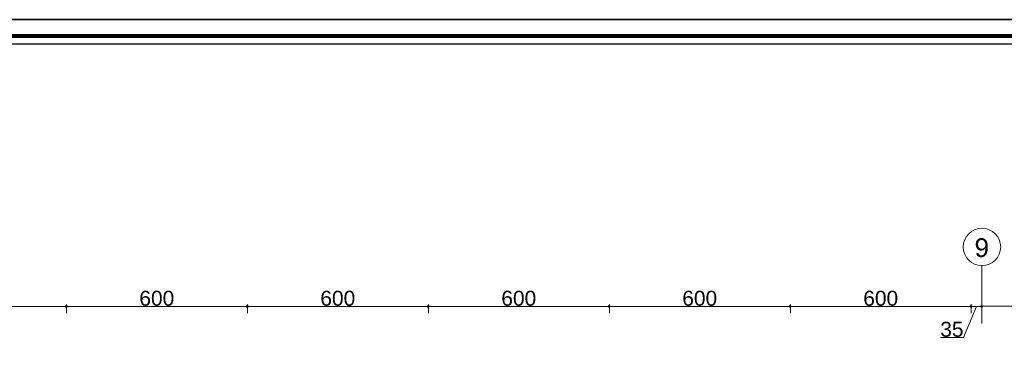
# Model space of a CAD drawing. Header units: metres. Extents: x 5.7 to 89.8, y 4 to 63.5.
# Tile 18 of 25: x 24.6 to 57.2, y 52.4 to 63.5. Entities that reach past the tile are written whole.
import ezdxf

# ---------------------------------------------------------------- set-up
doc = ezdxf.new("R2010")
doc.units = ezdxf.units.M
doc.header["$MEASUREMENT"] = 0
for name, color, linetype in [('PDF3_ax', 7, 'Continuous'), ('PDF3_dim', 7, 'Continuous'), ('PDF3_KADR', 7, 'Continuous'), ('PDF3_Text', 7, 'Continuous'), ('PDF3_W', 7, 'Continuous')]:
    doc.layers.add(name, color=color, linetype=linetype)
doc.styles.add('PDF Arial', font='arial.ttf')

msp = doc.modelspace()

# ---------------------------------------------------------------- linework, layer by layer
at = {"layer": 'PDF3_ax', "lineweight": 9}
msp.add_lwpolyline([(56.471, 55.299), (56.471, 53.383)], dxfattribs=at)
msp.add_circle((56.476, 55.93), 0.621, dxfattribs=at)
at = {"layer": 'PDF3_dim', "lineweight": 20}
for points in [[(26.017, 53.951), (20.219, 53.951)], [(32.017, 53.951), (26.219, 53.951)], [(38.018, 53.951), (32.22, 53.951)], [(44.018, 53.951), (38.22, 53.951)], [(50.018, 53.951), (44.22, 53.951)], [(56.018, 53.951), (50.22, 53.951)], [(56.298, 53.951), (55.864, 52.92), (55.103, 52.92)], [(56.115, 53.729), (56.115, 54.018), (56.115, 54.028)], [(56.365, 53.951), (56.221, 53.951)], [(56.471, 53.633), (56.471, 54.018)], [(56.471, 53.883), (56.471, 53.893)], [(60.372, 53.96), (56.567, 53.96)]]:
    msp.add_lwpolyline(points, dxfattribs=at)
for points in [[(26.123, 54.018), (26.123, 53.729)], [(32.123, 54.018), (32.123, 53.729)], [(38.124, 54.018), (38.124, 53.729)], [(44.124, 54.018), (44.124, 53.729)], [(50.124, 54.018), (50.124, 53.729)]]:
    msp.add_lwpolyline(points, close=True, dxfattribs=at)
at = {"layer": 'PDF3_KADR', "lineweight": 25}
for points in [[(5.695, 4.013), (89.785, 4.013), (89.785, 63.476), (5.695, 63.476)], [(5.695, 63.476), (89.785, 63.476), (89.785, 4.013), (5.695, 4.013)], [(6.514, 4.832), (88.841, 4.832), (88.841, 62.657), (6.514, 62.657)]]:
    msp.add_lwpolyline(points, close=True, dxfattribs=at)
at = {"layer": 'PDF3_KADR', "lineweight": 0, "const_width": 0.135}
msp.add_lwpolyline([(6.235, 62.937), (6.235, 4.552), (89.111, 4.552), (89.111, 62.937)], close=True, dxfattribs=at)
at = {"layer": 'PDF3_W', "lineweight": 9}
for points in [[(26.065, 53.951), (26.017, 53.951)], [(26.171, 53.951), (26.219, 53.951)], [(32.065, 53.951), (32.017, 53.951)], [(32.171, 53.951), (32.22, 53.951)], [(38.066, 53.951), (38.018, 53.951)], [(38.172, 53.951), (38.22, 53.951)], [(44.066, 53.951), (44.018, 53.951)], [(44.172, 53.951), (44.22, 53.951)], [(50.066, 53.951), (50.018, 53.951)], [(50.172, 53.951), (50.22, 53.951)], [(56.066, 53.951), (56.018, 53.951)], [(56.172, 53.951), (56.221, 53.951)], [(56.423, 53.951), (56.365, 53.951)], [(56.519, 53.96), (56.567, 53.96)]]:
    msp.add_lwpolyline(points, dxfattribs=at)
at = {"layer": 'PDF3_W', "transparency": 33554559}
for points in [[(26.085, 53.989), (26.123, 53.951), (26.065, 53.951)], [(26.085, 53.989), (26.065, 53.951), (26.123, 53.951)], [(26.065, 53.951), (26.085, 53.922), (26.123, 53.951)], [(26.065, 53.951), (26.123, 53.951), (26.085, 53.922)], [(26.123, 54.009), (26.085, 53.989), (26.123, 53.951)], [(26.123, 53.951), (26.123, 54.009), (26.085, 53.989)], [(26.085, 53.922), (26.123, 53.951), (26.123, 53.903)], [(26.123, 53.951), (26.085, 53.922), (26.123, 53.903)], [(26.123, 53.951), (26.152, 53.989), (26.123, 54.009)], [(26.152, 53.989), (26.123, 53.951), (26.123, 54.009)], [(26.171, 53.951), (26.123, 53.951), (26.152, 53.989)], [(26.171, 53.951), (26.152, 53.989), (26.123, 53.951)], [(26.123, 53.951), (26.123, 53.903), (26.152, 53.922)], [(26.152, 53.922), (26.171, 53.951), (26.123, 53.951)], [(26.123, 53.903), (26.152, 53.922), (26.123, 53.951)], [(26.152, 53.922), (26.123, 53.951), (26.171, 53.951)], [(32.085, 53.989), (32.123, 53.951), (32.065, 53.951)], [(32.085, 53.989), (32.065, 53.951), (32.123, 53.951)], [(32.065, 53.951), (32.085, 53.922), (32.123, 53.951)], [(32.065, 53.951), (32.123, 53.951), (32.085, 53.922)], [(32.123, 54.009), (32.085, 53.989), (32.123, 53.951)], [(32.123, 53.951), (32.123, 54.009), (32.085, 53.989)], [(32.085, 53.922), (32.123, 53.951), (32.123, 53.903)], [(32.123, 53.951), (32.085, 53.922), (32.123, 53.903)], [(32.123, 53.951), (32.152, 53.989), (32.123, 54.009)], [(32.152, 53.989), (32.123, 53.951), (32.123, 54.009)], [(32.171, 53.951), (32.123, 53.951), (32.152, 53.989)], [(32.171, 53.951), (32.152, 53.989), (32.123, 53.951)], [(32.123, 53.951), (32.123, 53.903), (32.152, 53.922)], [(32.152, 53.922), (32.171, 53.951), (32.123, 53.951)], [(32.123, 53.903), (32.152, 53.922), (32.123, 53.951)], [(32.152, 53.922), (32.123, 53.951), (32.171, 53.951)], [(38.085, 53.989), (38.124, 53.951), (38.066, 53.951)], [(38.085, 53.989), (38.066, 53.951), (38.124, 53.951)], [(38.066, 53.951), (38.085, 53.922), (38.124, 53.951)], [(38.066, 53.951), (38.124, 53.951), (38.085, 53.922)], [(38.124, 54.009), (38.085, 53.989), (38.124, 53.951)], [(38.124, 53.951), (38.124, 54.009), (38.085, 53.989)], [(38.085, 53.922), (38.124, 53.951), (38.124, 53.903)], [(38.124, 53.951), (38.085, 53.922), (38.124, 53.903)], [(38.124, 53.951), (38.152, 53.989), (38.124, 54.009)], [(38.152, 53.989), (38.124, 53.951), (38.124, 54.009)], [(38.172, 53.951), (38.124, 53.951), (38.152, 53.989)], [(38.172, 53.951), (38.152, 53.989), (38.124, 53.951)], [(38.124, 53.951), (38.124, 53.903), (38.152, 53.922)], [(38.152, 53.922), (38.172, 53.951), (38.124, 53.951)], [(38.124, 53.903), (38.152, 53.922), (38.124, 53.951)], [(38.152, 53.922), (38.124, 53.951), (38.172, 53.951)], [(44.085, 53.989), (44.124, 53.951), (44.066, 53.951)], [(44.085, 53.989), (44.066, 53.951), (44.124, 53.951)], [(44.066, 53.951), (44.085, 53.922), (44.124, 53.951)], [(44.066, 53.951), (44.124, 53.951), (44.085, 53.922)], [(44.124, 54.009), (44.085, 53.989), (44.124, 53.951)], [(44.124, 53.951), (44.124, 54.009), (44.085, 53.989)], [(44.085, 53.922), (44.124, 53.951), (44.124, 53.903)], [(44.124, 53.951), (44.085, 53.922), (44.124, 53.903)], [(44.124, 53.951), (44.153, 53.989), (44.124, 54.009)], [(44.153, 53.989), (44.124, 53.951), (44.124, 54.009)], [(44.172, 53.951), (44.124, 53.951), (44.153, 53.989)], [(44.172, 53.951), (44.153, 53.989), (44.124, 53.951)], [(44.124, 53.951), (44.124, 53.903), (44.153, 53.922)], [(44.153, 53.922), (44.172, 53.951), (44.124, 53.951)], [(44.124, 53.903), (44.153, 53.922), (44.124, 53.951)], [(44.153, 53.922), (44.124, 53.951), (44.172, 53.951)], [(50.085, 53.989), (50.124, 53.951), (50.066, 53.951)], [(50.085, 53.989), (50.066, 53.951), (50.124, 53.951)], [(50.066, 53.951), (50.085, 53.922), (50.124, 53.951)], [(50.066, 53.951), (50.124, 53.951), (50.085, 53.922)], [(50.124, 54.009), (50.085, 53.989), (50.124, 53.951)], [(50.124, 53.951), (50.124, 54.009), (50.085, 53.989)], [(50.085, 53.922), (50.124, 53.951), (50.124, 53.903)], [(50.124, 53.951), (50.085, 53.922), (50.124, 53.903)], [(50.124, 53.951), (50.153, 53.989), (50.124, 54.009)], [(50.153, 53.989), (50.124, 53.951), (50.124, 54.009)], [(50.172, 53.951), (50.124, 53.951), (50.153, 53.989)], [(50.172, 53.951), (50.153, 53.989), (50.124, 53.951)], [(50.124, 53.951), (50.124, 53.903), (50.153, 53.922)], [(50.153, 53.922), (50.172, 53.951), (50.124, 53.951)], [(50.124, 53.903), (50.153, 53.922), (50.124, 53.951)], [(50.153, 53.922), (50.124, 53.951), (50.172, 53.951)], [(56.086, 53.989), (56.066, 53.951), (56.115, 53.951)], [(56.086, 53.989), (56.115, 53.951), (56.066, 53.951)], [(56.066, 53.951), (56.115, 53.951), (56.086, 53.922)], [(56.066, 53.951), (56.086, 53.922), (56.115, 53.951)], [(56.115, 53.951), (56.115, 54.009), (56.086, 53.989)], [(56.115, 54.009), (56.086, 53.989), (56.115, 53.951)], [(56.115, 53.951), (56.086, 53.922), (56.115, 53.903)], [(56.086, 53.922), (56.115, 53.951), (56.115, 53.903)], [(56.153, 53.989), (56.115, 53.951), (56.115, 54.009)], [(56.115, 53.951), (56.153, 53.989), (56.115, 54.009)], [(56.172, 53.951), (56.153, 53.989), (56.115, 53.951)], [(56.172, 53.951), (56.115, 53.951), (56.153, 53.989)], [(56.115, 53.903), (56.153, 53.922), (56.115, 53.951)], [(56.153, 53.922), (56.115, 53.951), (56.172, 53.951)], [(56.115, 53.951), (56.115, 53.903), (56.153, 53.922)], [(56.153, 53.922), (56.172, 53.951), (56.115, 53.951)], [(56.432, 53.989), (56.471, 53.96), (56.423, 53.96)], [(56.432, 53.989), (56.423, 53.951), (56.471, 53.951)], [(56.423, 53.96), (56.432, 53.922), (56.471, 53.96)], [(56.423, 53.951), (56.471, 53.951), (56.432, 53.922)], [(56.471, 54.009), (56.432, 53.989), (56.471, 53.96)], [(56.471, 53.951), (56.471, 54.009), (56.432, 53.989)], [(56.432, 53.922), (56.471, 53.96), (56.471, 53.903)], [(56.471, 53.951), (56.432, 53.922), (56.471, 53.903)], [(56.471, 53.96), (56.5, 53.989), (56.471, 54.009)], [(56.5, 53.989), (56.471, 53.951), (56.471, 54.009)], [(56.519, 53.96), (56.471, 53.96), (56.5, 53.989)], [(56.519, 53.951), (56.5, 53.989), (56.471, 53.951)], [(56.471, 53.96), (56.471, 53.903), (56.5, 53.922)], [(56.5, 53.922), (56.519, 53.96), (56.471, 53.96)], [(56.471, 53.903), (56.5, 53.922), (56.471, 53.951)], [(56.5, 53.922), (56.471, 53.951), (56.519, 53.951)]]:
    msp.add_solid(points, dxfattribs=at)

# ---------------------------------------------------------------- texts
at = {"layer": 'PDF3_Text', "attachment_point": 7, "style": 'PDF Arial'}
for s, insert, char_height in [('9', (56.23, 55.587), 0.62), ('600', (28.54, 53.971), 0.4964), ('600', (34.541, 53.971), 0.4964), ('600', (40.541, 53.971), 0.4964), ('600', (46.541, 53.971), 0.4964), ('600', (52.541, 53.971), 0.4964), ('35', (55.094, 52.941), 0.4964)]:
    msp.add_mtext(s, dxfattribs=dict(at, insert=insert, char_height=char_height))

doc.saveas('drawing.dxf')
